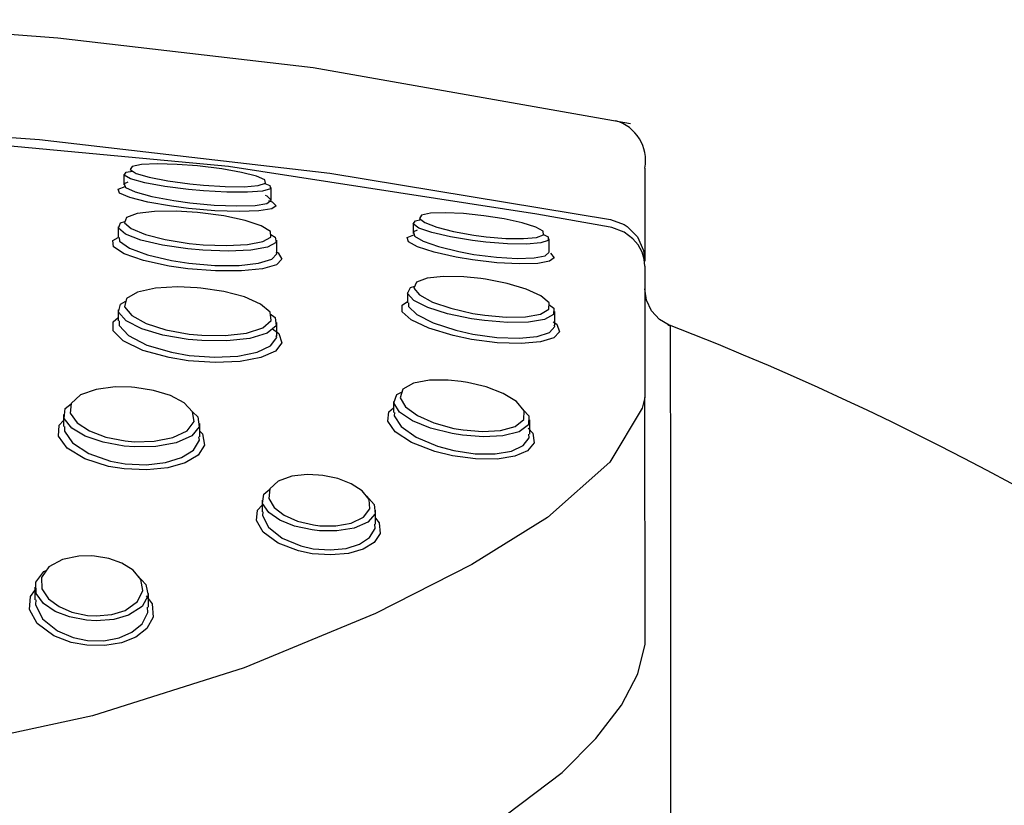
# Model space of a CAD drawing. Header units: millimetres. Extents: x -0.026 to 0.026, y 0 to 0.129.
# Tile 3 of 3: x 0.00347 to 0.01215, y 0.1219 to 0.12882. Entities that reach past the tile are written whole.
import ezdxf

# ---------------------------------------------------------------- set-up
doc = ezdxf.new("R2010")
doc.units = ezdxf.units.MM
doc.layers.add('BLOCKS', color=3, linetype='Continuous')

msp = doc.modelspace()

# ---------------------------------------------------------------- linework, layer by layer
at = {"layer": 'BLOCKS'}
for p, q in [((0.00898440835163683, 0.1275171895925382), (0.008984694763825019, 0.1266966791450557)), ((0.004390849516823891, 0.1274608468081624), (0.004390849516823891, 0.127367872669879)), ((0.005690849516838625, 0.1272344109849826), (0.005690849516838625, 0.1273472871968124)), ((0.004340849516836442, 0.126999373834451), (0.004340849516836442, 0.1269046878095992)), ((0.006940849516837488, 0.1270306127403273), (0.006940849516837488, 0.1269403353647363)), ((0.005740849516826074, 0.1267667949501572), (0.005740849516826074, 0.1268806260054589)), ((0.00814084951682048, 0.1267784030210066), (0.00814084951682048, 0.1268944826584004)), ((0.00898470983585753, 0.1266535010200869), (0.008985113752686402, 0.1254963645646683)), ((0.006890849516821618, 0.1264210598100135), (0.006890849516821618, 0.1263291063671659)), ((0.004340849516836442, 0.1262678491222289), (0.004340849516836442, 0.1261700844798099)), ((0.008190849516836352, 0.1261333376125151), (0.008190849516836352, 0.1262543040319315)), ((0.005740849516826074, 0.1260397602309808), (0.005740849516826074, 0.1261556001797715)), ((0.009185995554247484, 0.1261339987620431), (0.009208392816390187, 0.1261257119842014)), ((0.008985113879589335, 0.1254960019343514), (0.008985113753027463, 0.1254963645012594)), ((0.008985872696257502, 0.1233221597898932), (0.008985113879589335, 0.1254960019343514)), ((0.006769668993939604, 0.1254587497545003), (0.006769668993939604, 0.1253631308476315)), ((0.003860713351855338, 0.1253438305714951), (0.003860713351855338, 0.1252407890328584)), ((0.005060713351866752, 0.1251479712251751), (0.005060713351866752, 0.1252654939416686)), ((0.007969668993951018, 0.1251710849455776), (0.007969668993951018, 0.1252969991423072)), ((0.005610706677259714, 0.1245893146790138), (0.005610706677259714, 0.1244859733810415)), ((0.006610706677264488, 0.1243775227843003), (0.006610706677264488, 0.1245011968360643)), ((0.003607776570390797, 0.123822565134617), (0.003607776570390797, 0.1237113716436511)), ((0.004607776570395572, 0.1236461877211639), (0.004607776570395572, 0.1237687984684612))]:
    msp.add_line(p, q, dxfattribs=at)
at = {"layer": 'BLOCKS', "flags": 128}
for points in [[(0.00885745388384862, 0.1279077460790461), (0.006061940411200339, 0.1284014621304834), (0.003811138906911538, 0.1286617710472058), (0.002613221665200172, 0.1287518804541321), (0.001657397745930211, 0.1287997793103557), (0.0008572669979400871, 0.1288233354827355), (-0.00074123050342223, 0.1288248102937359), (-0.002889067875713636, 0.1287310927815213), (-0.005586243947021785, 0.128460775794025), (-0.008832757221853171, 0.1279099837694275)], [(-0.008682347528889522, 0.1270578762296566), (-0.008090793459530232, 0.1271627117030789), (-0.005618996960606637, 0.1275512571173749), (-0.003020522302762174, 0.1278173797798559), (-0.0003507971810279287, 0.1279237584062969), (0.002328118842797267, 0.1278620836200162), (0.003647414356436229, 0.1277694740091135), (0.006206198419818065, 0.127471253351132), (0.008682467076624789, 0.1270627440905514)], [(0.008679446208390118, 0.1269961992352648), (0.008031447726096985, 0.1271102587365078), (0.005313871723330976, 0.1275305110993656), (0.003015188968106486, 0.1277452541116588)], [(0.005633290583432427, 0.1273823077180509), (0.005678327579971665, 0.1273636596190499), (0.005683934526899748, 0.1273351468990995), (0.0056152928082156, 0.1273144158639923), (0.005482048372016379, 0.1273038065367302), (0.005301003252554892, 0.1273043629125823), (0.005092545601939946, 0.1273159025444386), (0.004962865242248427, 0.1273276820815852), (0.004752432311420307, 0.1273544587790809), (0.004575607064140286, 0.127386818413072), (0.004450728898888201, 0.1274213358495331), (0.004393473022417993, 0.127453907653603), (0.004411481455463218, 0.1274804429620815), (0.004467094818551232, 0.1274911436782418)], [(0.005040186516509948, 0.1275356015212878), (0.00486310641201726, 0.1275488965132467), (0.00468601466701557, 0.1275536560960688), (0.004547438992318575, 0.1275471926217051), (0.004464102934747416, 0.1275298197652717), (0.004447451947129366, 0.1275032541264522), (0.004500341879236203, 0.1274706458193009), (0.00461571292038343, 0.1274360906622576), (0.0047790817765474, 0.1274036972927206), (0.004973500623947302, 0.1273768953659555), (0.005093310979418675, 0.1273651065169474), (0.005285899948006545, 0.1273535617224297), (0.005453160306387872, 0.1273530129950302), (0.005576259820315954, 0.1273636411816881), (0.005639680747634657, 0.127384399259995), (0.005634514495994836, 0.1274129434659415), (0.00556107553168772, 0.1274458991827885), (0.005429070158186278, 0.1274794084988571), (0.00525518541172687, 0.1275097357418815), (0.005040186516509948, 0.1275356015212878)], [(0.005665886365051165, 0.1272305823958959), (0.00569835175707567, 0.127219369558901), (0.00573552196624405, 0.1271842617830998), (0.005695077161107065, 0.1271565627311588), (0.005582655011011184, 0.1271390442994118), (0.00540989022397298, 0.1271336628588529), (0.005194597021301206, 0.1271413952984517), (0.004962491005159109, 0.127161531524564), (0.004812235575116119, 0.1271806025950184), (0.004602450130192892, 0.1272168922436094), (0.00444375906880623, 0.1272571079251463), (0.004353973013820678, 0.1272962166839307), (0.004341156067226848, 0.1273297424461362), (0.004403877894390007, 0.1273539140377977)], [(0.004427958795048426, 0.1273928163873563), (0.004394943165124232, 0.127379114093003), (0.004406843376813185, 0.1273455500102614), (0.004490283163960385, 0.1273063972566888), (0.004637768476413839, 0.1272661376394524), (0.004832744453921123, 0.1272298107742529), (0.004972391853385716, 0.1272107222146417), (0.005188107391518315, 0.1271905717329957), (0.005388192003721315, 0.1271828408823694), (0.005548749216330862, 0.1271882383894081), (0.005653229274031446, 0.1272057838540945), (0.005690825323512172, 0.1272335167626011), (0.005656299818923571, 0.1272686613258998), (0.005641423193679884, 0.127274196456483)], [(0.005039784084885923, 0.1271259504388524), (0.004854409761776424, 0.127137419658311), (0.004661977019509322, 0.1271354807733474), (0.004508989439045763, 0.1271168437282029), (0.004415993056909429, 0.1270824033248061), (0.00439756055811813, 0.1270357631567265), (0.004456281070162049, 0.1269830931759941), (0.004581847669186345, 0.126931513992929), (0.004757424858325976, 0.1268869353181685), (0.004967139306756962, 0.1268536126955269), (0.005090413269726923, 0.1268416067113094), (0.005297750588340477, 0.1268337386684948), (0.005481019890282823, 0.1268429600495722), (0.005617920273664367, 0.1268688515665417), (0.005688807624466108, 0.1269086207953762), (0.005683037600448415, 0.1269571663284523), (0.005602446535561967, 0.1270082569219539), (0.005459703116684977, 0.1270559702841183), (0.005273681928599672, 0.127095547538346), (0.005065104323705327, 0.1271235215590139), (0.005039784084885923, 0.1271259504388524)], [(0.008089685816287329, 0.1269327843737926), (0.008130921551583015, 0.126911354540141), (0.008132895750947, 0.1268793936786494), (0.008065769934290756, 0.1268567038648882), (0.007939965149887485, 0.126846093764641), (0.007772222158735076, 0.1268485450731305), (0.007581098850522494, 0.1268635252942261), (0.007465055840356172, 0.1268776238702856), (0.007270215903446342, 0.1269099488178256), (0.007107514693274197, 0.1269480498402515), (0.006993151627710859, 0.1269879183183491), (0.006942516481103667, 0.127024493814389), (0.006962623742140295, 0.1270529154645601), (0.007012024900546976, 0.1270626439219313)], [(0.007539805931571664, 0.1271004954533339), (0.007386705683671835, 0.1271158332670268), (0.007224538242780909, 0.1271235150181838), (0.007096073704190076, 0.1271190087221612), (0.007016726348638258, 0.1271019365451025), (0.00699829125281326, 0.1270734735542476), (0.007044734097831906, 0.12703685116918), (0.007149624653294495, 0.1269969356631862), (0.00729884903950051, 0.126958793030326), (0.007477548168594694, 0.1269264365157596), (0.007583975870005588, 0.1269123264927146), (0.007759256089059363, 0.1268973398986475), (0.00791308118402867, 0.1268949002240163), (0.00802842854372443, 0.1269055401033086), (0.008089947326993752, 0.1269282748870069), (0.008088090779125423, 0.1269602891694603), (0.00802262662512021, 0.126997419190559), (0.007902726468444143, 0.1270351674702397), (0.00774419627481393, 0.1270695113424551), (0.007565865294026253, 0.1270972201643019), (0.007539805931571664, 0.1271004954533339)], [(0.008682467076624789, 0.1270627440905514), (0.008802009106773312, 0.1270198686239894), (0.008828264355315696, 0.1270031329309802), (0.008919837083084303, 0.1269103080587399), (0.008972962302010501, 0.1267919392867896), (0.00898469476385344, 0.1266966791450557)], [(0.005685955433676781, 0.1269326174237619), (0.005726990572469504, 0.1269084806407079), (0.005733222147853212, 0.1268600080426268), (0.00565696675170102, 0.1268203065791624), (0.005509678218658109, 0.1267944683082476), (0.005312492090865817, 0.126785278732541), (0.005089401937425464, 0.1267931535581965), (0.00495675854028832, 0.1268051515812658), (0.004731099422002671, 0.1268384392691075), (0.004542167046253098, 0.1268829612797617), (0.004407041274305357, 0.1269344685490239), (0.004343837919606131, 0.1269870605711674), (0.004363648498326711, 0.12703362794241), (0.004401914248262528, 0.1270467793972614)], [(0.006977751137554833, 0.126968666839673), (0.006945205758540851, 0.1269536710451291), (0.006954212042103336, 0.1269168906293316), (0.007028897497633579, 0.1268722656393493), (0.007163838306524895, 0.1268247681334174), (0.007344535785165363, 0.1267806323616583), (0.007477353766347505, 0.12675650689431), (0.007675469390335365, 0.1267313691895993), (0.007859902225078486, 0.1267207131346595), (0.0080076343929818, 0.1267256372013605), (0.008104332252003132, 0.1267448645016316), (0.008140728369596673, 0.1267760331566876), (0.008138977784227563, 0.1267784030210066)], [(0.00898470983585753, 0.1266535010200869), (0.008978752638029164, 0.1267128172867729), (0.008960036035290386, 0.1267745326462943), (0.00892398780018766, 0.126840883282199), (0.008878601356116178, 0.1268948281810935), (0.008802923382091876, 0.1269521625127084), (0.00869354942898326, 0.1269935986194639), (0.008679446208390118, 0.1269961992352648)], [(0.005730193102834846, 0.1267794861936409), (0.005750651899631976, 0.126769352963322), (0.005785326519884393, 0.1267128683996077), (0.005736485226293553, 0.1266646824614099), (0.005613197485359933, 0.1266294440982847), (0.005428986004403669, 0.1266105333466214), (0.005201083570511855, 0.126610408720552), (0.004956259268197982, 0.1266296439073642), (0.004792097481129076, 0.1266530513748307), (0.004565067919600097, 0.1267024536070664), (0.004394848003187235, 0.1267619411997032), (0.004302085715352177, 0.1268229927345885), (0.004293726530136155, 0.1268779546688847), (0.004340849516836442, 0.126906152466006)], [(0.004350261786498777, 0.1269046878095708), (0.004354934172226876, 0.1268716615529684), (0.00444156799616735, 0.1268105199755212), (0.004600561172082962, 0.1267509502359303), (0.00481262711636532, 0.1267014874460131), (0.004965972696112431, 0.1266780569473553), (0.005194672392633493, 0.1266588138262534), (0.005407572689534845, 0.1266589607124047), (0.005579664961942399, 0.1266779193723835), (0.005694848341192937, 0.1267132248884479), (0.005740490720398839, 0.1267614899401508), (0.005737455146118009, 0.1267667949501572)], [(0.008152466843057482, 0.1267669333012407), (0.008184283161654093, 0.1267271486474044), (0.008144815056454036, 0.1266960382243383), (0.0080400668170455, 0.1266768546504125), (0.007880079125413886, 0.1266719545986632), (0.007680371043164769, 0.1266826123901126), (0.007465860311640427, 0.1267077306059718), (0.007322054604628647, 0.1267318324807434), (0.007126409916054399, 0.1267759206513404), (0.006980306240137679, 0.1268233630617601), (0.00689944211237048, 0.1268679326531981), (0.006889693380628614, 0.1269046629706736), (0.006947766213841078, 0.126929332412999)], [(0.00898469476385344, 0.1266966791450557), (0.008982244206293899, 0.1267133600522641), (0.008975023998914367, 0.1267292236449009), (0.00897443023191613, 0.1267301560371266)], [(0.007538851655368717, 0.126543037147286), (0.00738824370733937, 0.1265582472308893), (0.007210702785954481, 0.126561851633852), (0.007065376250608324, 0.1265463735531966), (0.006972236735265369, 0.1265114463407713), (0.006948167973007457, 0.1264599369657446), (0.006998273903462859, 0.1263987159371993), (0.007112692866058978, 0.1263366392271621), (0.007273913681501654, 0.126281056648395), (0.007468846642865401, 0.1262364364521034), (0.007574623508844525, 0.1262198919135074), (0.007762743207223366, 0.1262034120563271), (0.007932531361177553, 0.1262062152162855), (0.008064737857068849, 0.1262297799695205), (0.008138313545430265, 0.1262728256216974), (0.008139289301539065, 0.1263297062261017), (0.00806821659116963, 0.1263918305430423), (0.007938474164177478, 0.1264508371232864), (0.007769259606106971, 0.1265005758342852), (0.007579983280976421, 0.126537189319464), (0.007538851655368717, 0.126543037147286)], [(0.005039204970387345, 0.1264626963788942), (0.004863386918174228, 0.1264704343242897), (0.004669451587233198, 0.1264590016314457), (0.004511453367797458, 0.1264237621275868), (0.004415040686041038, 0.1263663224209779), (0.004398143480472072, 0.1262939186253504), (0.004460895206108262, 0.1262177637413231), (0.004587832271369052, 0.1261485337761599), (0.00476083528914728, 0.1260927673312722), (0.004968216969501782, 0.1260545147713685), (0.00508042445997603, 0.12604367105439), (0.005285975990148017, 0.1260411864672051), (0.005473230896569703, 0.1260631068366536), (0.005615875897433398, 0.1261090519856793), (0.005688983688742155, 0.1261735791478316), (0.005681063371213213, 0.126246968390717), (0.005597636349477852, 0.1263188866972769), (0.005455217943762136, 0.1263813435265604), (0.005273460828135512, 0.1264293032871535), (0.005070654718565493, 0.1264597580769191), (0.005039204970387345, 0.1264626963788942)], [(0.008139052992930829, 0.1263159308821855), (0.008181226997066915, 0.1262818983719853), (0.00818009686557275, 0.1262251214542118), (0.00810040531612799, 0.1261821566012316), (0.007957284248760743, 0.1261586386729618), (0.007773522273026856, 0.1261558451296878), (0.007569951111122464, 0.1261723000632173), (0.007455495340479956, 0.1261888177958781), (0.00724457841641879, 0.1262333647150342), (0.007070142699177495, 0.1262888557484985), (0.006946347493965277, 0.126350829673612), (0.00689214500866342, 0.1264119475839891), (0.00691821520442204, 0.126463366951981), (0.006955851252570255, 0.1264763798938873)], [(0.009197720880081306, 0.12613390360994), (0.009114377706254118, 0.1261817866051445), (0.009043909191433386, 0.1262578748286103), (0.008999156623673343, 0.1263526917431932), (0.008984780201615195, 0.1264519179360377)], [(0.005682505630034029, 0.1262336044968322), (0.005725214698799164, 0.1261994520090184), (0.005733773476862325, 0.1261261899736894), (0.005655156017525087, 0.1260617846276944), (0.005501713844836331, 0.1260159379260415), (0.005300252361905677, 0.1259940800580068), (0.005079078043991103, 0.1259965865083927), (0.004958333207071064, 0.1260074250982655), (0.004735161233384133, 0.1260456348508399), (0.004548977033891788, 0.1261013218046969), (0.004412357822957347, 0.1261704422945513), (0.004344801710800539, 0.1262464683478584), (0.004362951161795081, 0.1263187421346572), (0.004410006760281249, 0.1263447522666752)], [(0.008175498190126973, 0.1261617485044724), (0.008207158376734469, 0.1261398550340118), (0.008232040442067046, 0.1260736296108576), (0.00818160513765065, 0.1260204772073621), (0.008065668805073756, 0.1259847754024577), (0.007894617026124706, 0.1259695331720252), (0.007682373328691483, 0.1259771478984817), (0.007456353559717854, 0.1260068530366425), (0.00729426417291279, 0.1260408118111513), (0.007080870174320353, 0.126105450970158), (0.00692534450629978, 0.1261784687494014), (0.006845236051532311, 0.1262493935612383), (0.006843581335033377, 0.1263101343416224), (0.006890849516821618, 0.1263403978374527)], [(0.006899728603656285, 0.1263291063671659), (0.006900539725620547, 0.1262973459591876), (0.006975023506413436, 0.1262263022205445), (0.007119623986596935, 0.1261531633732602), (0.007318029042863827, 0.126088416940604), (0.007468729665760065, 0.1260544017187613), (0.007678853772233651, 0.1260246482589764), (0.007876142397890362, 0.1260170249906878), (0.008035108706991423, 0.1260323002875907), (0.008142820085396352, 0.1260680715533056), (0.008189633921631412, 0.1261213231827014), (0.008185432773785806, 0.1261333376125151)], [(0.005701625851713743, 0.1260998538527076), (0.005757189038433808, 0.1260596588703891), (0.005784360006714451, 0.1259762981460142), (0.00572725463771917, 0.1259035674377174), (0.005600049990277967, 0.1258479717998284), (0.005418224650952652, 0.1258134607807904), (0.005195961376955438, 0.125803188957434), (0.004957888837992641, 0.1258192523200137), (0.004791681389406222, 0.1258461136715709), (0.004559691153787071, 0.1259100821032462), (0.004387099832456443, 0.1259931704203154), (0.004298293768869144, 0.1260814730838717), (0.004297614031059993, 0.1261625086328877), (0.004340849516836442, 0.126198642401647)], [(0.00435079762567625, 0.1261700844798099), (0.004351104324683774, 0.1261288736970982), (0.004434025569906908, 0.1260404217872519), (0.004595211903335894, 0.125957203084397), (0.004811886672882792, 0.1258931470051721), (0.004967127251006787, 0.1258662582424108), (0.005189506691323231, 0.1258501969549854), (0.005397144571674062, 0.1258605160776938), (0.005567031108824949, 0.1258951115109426), (0.005685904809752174, 0.1259508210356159), (0.005739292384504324, 0.1260236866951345), (0.005734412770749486, 0.1260397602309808)], [(0.009208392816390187, 0.1261257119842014), (0.009208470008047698, 0.125979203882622), (0.00920856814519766, 0.1256234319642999), (0.009209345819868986, 0.1250888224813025), (0.009209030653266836, 0.1242984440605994), (0.009209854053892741, 0.1235957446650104), (0.009209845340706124, 0.1227139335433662), (0.00921003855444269, 0.1217290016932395), (0.009210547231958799, 0.1206585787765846), (0.009210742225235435, 0.1193951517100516), (0.009211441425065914, 0.1179410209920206), (0.009212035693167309, 0.1162495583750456), (0.009212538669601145, 0.1143065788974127), (0.009213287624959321, 0.1121031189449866), (0.00921417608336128, 0.1093515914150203), (0.009215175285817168, 0.1064281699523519), (0.00921631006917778, 0.1034444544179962)], [(0.00445866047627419, 0.1255857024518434), (0.004316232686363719, 0.1255877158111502), (0.004149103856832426, 0.1255668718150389), (0.004009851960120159, 0.1255175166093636), (0.003927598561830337, 0.1254429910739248), (0.003919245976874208, 0.1253557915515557), (0.003979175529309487, 0.1252711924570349), (0.004088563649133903, 0.1252000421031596), (0.004232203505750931, 0.1251463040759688), (0.004404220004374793, 0.1251124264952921), (0.004486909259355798, 0.1251052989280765), (0.004659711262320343, 0.1251090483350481), (0.004823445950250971, 0.1251412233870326), (0.004949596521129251, 0.1252023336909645), (0.005010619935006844, 0.125283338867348), (0.004998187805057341, 0.1253694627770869), (0.004922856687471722, 0.1254480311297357), (0.004802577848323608, 0.1255116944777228), (0.004653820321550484, 0.1255572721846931), (0.004488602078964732, 0.1255832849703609), (0.00445866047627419, 0.1255857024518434)], [(0.007366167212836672, 0.1256371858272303), (0.007250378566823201, 0.1256487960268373), (0.007087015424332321, 0.1256472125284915), (0.006946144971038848, 0.1256203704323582), (0.006852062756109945, 0.1255670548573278), (0.006826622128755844, 0.1254933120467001), (0.006873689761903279, 0.125411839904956), (0.00697879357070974, 0.125335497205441), (0.007123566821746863, 0.1252717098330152), (0.007300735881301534, 0.1252231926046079), (0.007383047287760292, 0.1252087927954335), (0.00755172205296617, 0.1251945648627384), (0.00771064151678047, 0.1252035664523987), (0.007840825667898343, 0.1252392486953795), (0.007916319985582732, 0.1253006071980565), (0.007919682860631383, 0.125378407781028), (0.007853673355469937, 0.1254591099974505), (0.00773565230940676, 0.1255314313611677), (0.007585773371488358, 0.1255888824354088), (0.007420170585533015, 0.1256285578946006), (0.007366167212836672, 0.1256371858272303)], [(0.008985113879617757, 0.1254960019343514), (0.008960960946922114, 0.1253998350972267), (0.008676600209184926, 0.1249259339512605), (0.008124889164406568, 0.1244383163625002), (0.007459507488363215, 0.1240220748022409), (0.006610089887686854, 0.1235911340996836), (0.005452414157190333, 0.1231109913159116), (0.00411697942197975, 0.1226883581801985), (0.002644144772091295, 0.1223715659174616), (0.001069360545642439, 0.1221890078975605), (-0.0003205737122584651, 0.1221591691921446), (-0.001700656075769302, 0.122243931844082), (-0.003894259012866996, 0.1226272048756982)], [(0.007914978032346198, 0.1253841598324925), (0.007961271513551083, 0.125332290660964), (0.007957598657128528, 0.125254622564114), (0.007875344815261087, 0.1251933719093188), (0.007733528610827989, 0.1251577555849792), (0.00756043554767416, 0.1251487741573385), (0.007376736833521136, 0.1251629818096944), (0.007287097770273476, 0.1251773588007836), (0.007094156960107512, 0.1252257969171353), (0.006936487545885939, 0.1252894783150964), (0.006822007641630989, 0.1253656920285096), (0.006770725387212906, 0.125447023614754), (0.006798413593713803, 0.1255206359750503), (0.006844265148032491, 0.1255444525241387)], [(0.004998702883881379, 0.125365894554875), (0.005043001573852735, 0.1253236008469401), (0.00505659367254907, 0.1252376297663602), (0.004990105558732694, 0.1251567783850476), (0.004852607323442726, 0.1250957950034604), (0.004674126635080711, 0.1250636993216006), (0.004485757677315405, 0.1250599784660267), (0.004395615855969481, 0.1250671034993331), (0.004208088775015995, 0.1251009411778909), (0.004051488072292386, 0.125154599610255), (0.003932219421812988, 0.1252256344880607), (0.00386686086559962, 0.1253100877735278), (0.003875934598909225, 0.1253971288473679), (0.00392728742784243, 0.1254397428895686)], [(0.007955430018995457, 0.1252250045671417), (0.007996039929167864, 0.12518172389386), (0.008007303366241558, 0.1250949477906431), (0.007950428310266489, 0.1250255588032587), (0.00783875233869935, 0.124977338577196), (0.007682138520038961, 0.1249523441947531), (0.007490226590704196, 0.124953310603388), (0.007287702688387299, 0.124980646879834), (0.007132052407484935, 0.1250190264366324), (0.006928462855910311, 0.1250983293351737), (0.006784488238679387, 0.1251932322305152), (0.006718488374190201, 0.1252874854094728), (0.006728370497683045, 0.1253689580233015), (0.006769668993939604, 0.1254038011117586)], [(0.006777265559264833, 0.1253631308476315), (0.006773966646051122, 0.1253337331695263), (0.006834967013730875, 0.1252393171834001), (0.006968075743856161, 0.1251442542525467), (0.007156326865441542, 0.1250648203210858), (0.007300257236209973, 0.125026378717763), (0.007487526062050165, 0.1249990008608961), (0.007664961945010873, 0.1249980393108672), (0.007809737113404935, 0.1250230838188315), (0.007912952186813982, 0.1250713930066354), (0.007965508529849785, 0.1251409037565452), (0.00796189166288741, 0.1251710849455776)], [(0.005060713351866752, 0.1251988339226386), (0.005086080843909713, 0.1251740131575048), (0.005103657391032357, 0.1250738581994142), (0.005046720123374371, 0.1249865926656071), (0.004933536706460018, 0.1249194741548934), (0.004779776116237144, 0.1248753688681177), (0.004594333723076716, 0.124856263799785), (0.004395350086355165, 0.1248650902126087), (0.004255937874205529, 0.12488825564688), (0.004047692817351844, 0.1249546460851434), (0.003891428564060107, 0.1250491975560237), (0.00381501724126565, 0.125153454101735), (0.003820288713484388, 0.1252501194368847), (0.00386071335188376, 0.1252936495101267)], [(0.003869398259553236, 0.12524078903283), (0.00386729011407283, 0.1251991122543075), (0.003937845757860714, 0.1250946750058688), (0.004082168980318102, 0.1249999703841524), (0.004274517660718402, 0.1249334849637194), (0.004403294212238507, 0.1249102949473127), (0.004587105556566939, 0.1249014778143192), (0.004758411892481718, 0.1249206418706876), (0.004900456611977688, 0.1249648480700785), (0.005005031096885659, 0.1250321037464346), (0.005057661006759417, 0.1251195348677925), (0.005053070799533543, 0.1251479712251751)], [(0.006107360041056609, 0.1248116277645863), (0.006008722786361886, 0.1248153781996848), (0.005871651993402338, 0.124800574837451), (0.005752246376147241, 0.1247577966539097), (0.005678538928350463, 0.1246885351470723), (0.005668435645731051, 0.1246054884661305), (0.005716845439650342, 0.1245248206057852), (0.005805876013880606, 0.1244573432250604), (0.005921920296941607, 0.1244060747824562), (0.00606243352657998, 0.1243720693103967), (0.006120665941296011, 0.1243648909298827), (0.00625907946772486, 0.1243633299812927), (0.006394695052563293, 0.1243869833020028), (0.006504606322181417, 0.1244393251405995), (0.006561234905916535, 0.1245142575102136), (0.006553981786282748, 0.1245969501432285), (0.006492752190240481, 0.1246732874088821), (0.006395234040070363, 0.1247352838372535), (0.006276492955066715, 0.1247801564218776), (0.006145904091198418, 0.1248072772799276), (0.006107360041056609, 0.1248116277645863)], [(0.006527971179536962, 0.12462937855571), (0.006529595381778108, 0.1246284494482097), (0.006597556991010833, 0.1245522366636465), (0.006605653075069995, 0.1244696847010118), (0.006542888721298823, 0.1243948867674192), (0.006421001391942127, 0.124342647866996), (0.006270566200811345, 0.1243190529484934), (0.006116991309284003, 0.124320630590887), (0.006052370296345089, 0.1243278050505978), (0.005896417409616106, 0.1243617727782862), (0.005767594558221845, 0.1244129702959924), (0.005668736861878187, 0.1244803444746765), (0.005614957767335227, 0.1245608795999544), (0.005626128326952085, 0.1246437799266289), (0.005678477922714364, 0.1246880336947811)], [(0.006610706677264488, 0.1244314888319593), (0.006642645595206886, 0.1243916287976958), (0.006650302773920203, 0.1242957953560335), (0.006597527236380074, 0.1242163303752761), (0.006500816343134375, 0.1241576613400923), (0.006372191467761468, 0.1241207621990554), (0.006217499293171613, 0.1241068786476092), (0.006052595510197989, 0.1241184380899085), (0.005932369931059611, 0.1241431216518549), (0.005751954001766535, 0.1242121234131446), (0.005619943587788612, 0.1243081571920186), (0.005560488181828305, 0.1244107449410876), (0.005571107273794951, 0.124502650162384), (0.005610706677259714, 0.1245465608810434)], [(0.005617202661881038, 0.1244859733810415), (0.005613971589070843, 0.1244553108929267), (0.005668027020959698, 0.1243525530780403), (0.005788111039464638, 0.1242563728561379), (0.005952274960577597, 0.1241872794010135), (0.00606169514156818, 0.1241625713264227), (0.006211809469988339, 0.1241510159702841), (0.006352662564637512, 0.1241649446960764), (0.006469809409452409, 0.1242019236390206), (0.006557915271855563, 0.1242607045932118), (0.006606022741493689, 0.1243403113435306), (0.006603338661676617, 0.1243775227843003)], [(0.004105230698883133, 0.1240994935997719), (0.003994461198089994, 0.124097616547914), (0.003852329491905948, 0.1240684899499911), (0.003731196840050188, 0.1240032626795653), (0.003666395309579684, 0.1239097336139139), (0.003670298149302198, 0.1238093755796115), (0.003728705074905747, 0.1237207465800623), (0.003820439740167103, 0.1236521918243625), (0.003934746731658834, 0.1236033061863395), (0.004070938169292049, 0.1235748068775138), (0.004147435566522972, 0.1235701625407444), (0.004285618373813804, 0.1235824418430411), (0.004402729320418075, 0.1236188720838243), (0.004512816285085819, 0.1236959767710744), (0.004559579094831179, 0.1237938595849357), (0.004540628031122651, 0.1238906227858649), (0.004472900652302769, 0.1239722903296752), (0.004375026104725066, 0.1240340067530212), (0.004259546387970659, 0.1240756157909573), (0.004132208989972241, 0.1240975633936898), (0.004105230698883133, 0.1240994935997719)], [(0.004507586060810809, 0.123930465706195), (0.004510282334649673, 0.1239289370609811), (0.004585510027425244, 0.123847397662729), (0.004606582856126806, 0.1237507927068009), (0.004554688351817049, 0.1236530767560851), (0.004432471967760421, 0.1235761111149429), (0.004302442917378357, 0.1235397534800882), (0.004149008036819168, 0.1235275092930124), (0.004064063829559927, 0.1235321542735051), (0.003912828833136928, 0.1235606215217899), (0.003785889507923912, 0.1236094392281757), (0.003684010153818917, 0.1236778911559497), (0.003619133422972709, 0.1237663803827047), (0.003614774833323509, 0.1238665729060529), (0.003686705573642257, 0.1239599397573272), (0.003708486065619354, 0.1239704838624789)], [(0.004587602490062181, 0.1237469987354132), (0.004640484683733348, 0.123676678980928), (0.004649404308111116, 0.1235579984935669), (0.004593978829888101, 0.1234580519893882), (0.004496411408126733, 0.1233832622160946), (0.004371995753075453, 0.1233336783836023), (0.004224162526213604, 0.1233084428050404), (0.004064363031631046, 0.1233109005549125), (0.003927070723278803, 0.1233361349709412), (0.003774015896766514, 0.1233944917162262), (0.003628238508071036, 0.1235027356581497), (0.003560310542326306, 0.123626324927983), (0.003569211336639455, 0.1237398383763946), (0.003607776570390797, 0.1237928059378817)], [(0.003615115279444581, 0.1237113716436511), (0.003612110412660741, 0.1236692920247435), (0.003673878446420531, 0.1235455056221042), (0.00380646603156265, 0.1234370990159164), (0.00394568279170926, 0.1233786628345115), (0.004070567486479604, 0.1233534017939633), (0.004215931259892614, 0.1233509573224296), (0.004350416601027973, 0.1233762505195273), (0.004463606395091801, 0.1234259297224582), (0.004552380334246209, 0.1235008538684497), (0.004602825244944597, 0.1236009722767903), (0.004599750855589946, 0.1236461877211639)], [(0.008254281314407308, 0.1221912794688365), (0.008553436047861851, 0.1224905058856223), (0.008778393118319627, 0.1227828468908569), (0.008922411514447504, 0.1230592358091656), (0.008985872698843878, 0.1233221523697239)], [(0.004088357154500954, 0.1201368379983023), (0.005412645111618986, 0.1205733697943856), (0.006563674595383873, 0.1210823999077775), (0.00752116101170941, 0.1216331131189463), (0.008254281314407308, 0.1221912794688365)]]:
    msp.add_lwpolyline(points, dxfattribs=at)
at = {"layer": 'BLOCKS'}
for centre, radius, start, end in [((0.008625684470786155, 0.1275836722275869), 0.0003648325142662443, 349.5004488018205, 74.06244170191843), ((0, 0.1023499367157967), 0.02550047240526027, 1.75460920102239, 68.88350544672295)]:
    msp.add_arc(centre, radius, start, end, dxfattribs=at)

doc.saveas('drawing.dxf')
